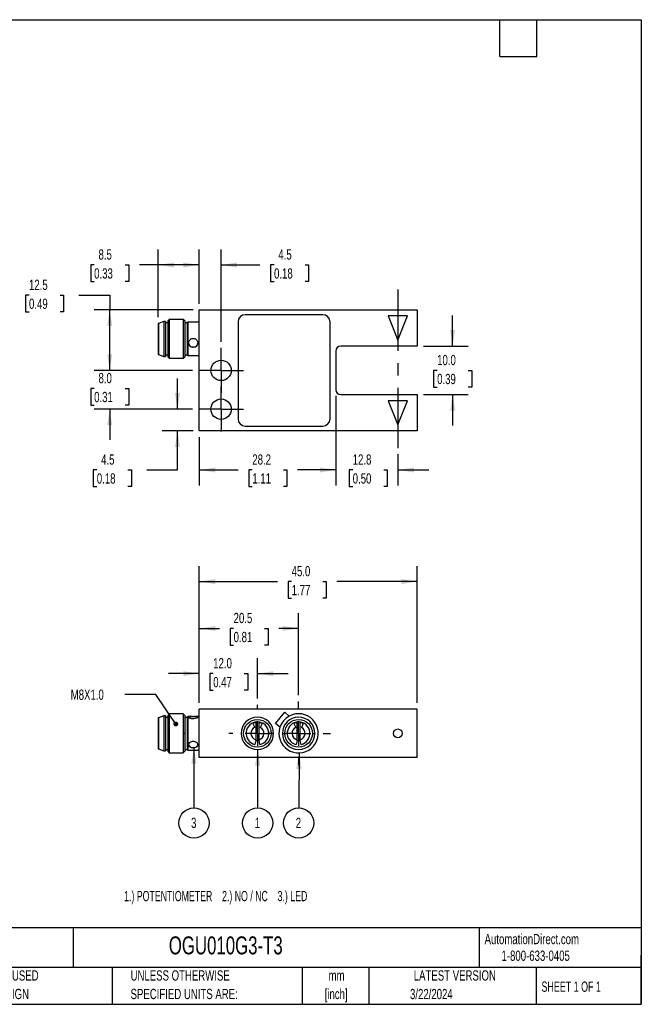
# Model space of a CAD drawing. Header units: millimetres. Extents: x 6 to 273, y 6 to 210.
# Tile 2 of 2: x 145 to 273, y 6 to 210. Entities that reach past the tile are written whole.
import ezdxf

# ---------------------------------------------------------------- set-up
doc = ezdxf.new("R2010")
doc.units = ezdxf.units.MM
doc.linetypes.add('CENTERX2', pattern=[20.32, 12.7, -2.54, 2.54, -2.54])
doc.layers.add('CENTER', color=40, linetype='CENTERX2')
doc.layers.add('DIMENSIONS', color=140, linetype='Continuous', lineweight=25)
doc.layers.add('TEXT', color=140, linetype='Continuous', lineweight=25)
doc.styles.add('SLDTEXTSTYLE1', font='TXT', dxfattribs={"width": 0.7})
doc.styles.add('SLDTEXTSTYLE2', font='TXT', dxfattribs={"width": 0.639535})
doc.styles.add('SLDTEXTSTYLE4', font='TXT', dxfattribs={"width": 0.65})
doc.dimstyles.new('SLDDIMSTYLE0', dxfattribs={"dimtxt": 2.158008, "dimasz": 3.302, "dimexe": 0, "dimexo": 0.0625, "dimgap": 0.539502, "dimtad": 0, "dimtih": 1, "dimtoh": 1, "dimrnd": 1e-09, "dimzin": 12, "dimdsep": 46, "dimtxsty": 'SLDTEXTSTYLE1', "dimsah": 1, "dimcen": 0.09, "dimadec": 0, "dimazin": 3, "dimtfac": 1, "dimtmove": 0, "dimatfit": 0, "dimfxl": 0, "dimfrac": 2, "dimtolj": 1, "dimtzin": 12, "dimarcsym": 0})
doc.dimstyles.new('SLDDIMSTYLE1', dxfattribs={"dimtxt": 2.158008, "dimasz": 3.302, "dimexe": 0, "dimexo": 0.0625, "dimgap": 0.539502, "dimtad": 0, "dimtih": 1, "dimtoh": 1, "dimrnd": 1e-09, "dimzin": 12, "dimdsep": 46, "dimtxsty": 'SLDTEXTSTYLE1', "dimsah": 1, "dimcen": 0.09, "dimadec": 0, "dimazin": 3, "dimtfac": 1, "dimtofl": 0, "dimtmove": 0, "dimatfit": 3, "dimfxl": 0, "dimfrac": 2, "dimtolj": 1, "dimtzin": 12, "dimarcsym": 0})
doc.dimstyles.new('SLDDIMSTYLE2', dxfattribs={"dimtxt": 2.158008, "dimasz": 3.302, "dimexe": 0, "dimexo": 0.0625, "dimgap": 0.539502, "dimtad": 0, "dimtih": 1, "dimtoh": 1, "dimrnd": 1e-09, "dimzin": 4, "dimdsep": 46, "dimtxsty": 'SLDTEXTSTYLE1', "dimsah": 1, "dimcen": 0.09, "dimadec": 0, "dimazin": 1, "dimtfac": 1, "dimtmove": 0, "dimatfit": 0, "dimfxl": 0, "dimfrac": 2, "dimtolj": 1, "dimtzin": 12, "dimarcsym": 0})
doc.dimstyles.new('SLDDIMSTYLE3', dxfattribs={"dimtxt": 2.158008, "dimasz": 3.302, "dimexe": 0, "dimexo": 0.0625, "dimgap": 0.539502, "dimtad": 0, "dimtih": 1, "dimtoh": 1, "dimrnd": 1e-09, "dimzin": 4, "dimdsep": 46, "dimtxsty": 'SLDTEXTSTYLE1', "dimsah": 1, "dimcen": 0.09, "dimadec": 0, "dimazin": 1, "dimtfac": 1, "dimtofl": 0, "dimtmove": 0, "dimatfit": 3, "dimfxl": 0, "dimfrac": 2, "dimtolj": 1, "dimtzin": 12, "dimarcsym": 0})
doc.dimstyles.new('SLDDIMSTYLE4', dxfattribs={"dimtxt": 0.18, "dimasz": 1.016, "dimexe": 0, "dimexo": 0.0625, "dimgap": 0, "dimtad": 0, "dimtih": 1, "dimtoh": 1, "dimdec": 0, "dimrnd": 1e-09, "dimzin": 0, "dimdsep": 46, "dimtxsty": 'Standard', "dimblk1": 'DOT', "dimblk2": 'DOT', "dimsah": 1, "dimcen": 0.09, "dimadec": 0, "dimazin": 0, "dimtfac": 1.016, "dimtdec": 0, "dimtofl": 0, "dimtmove": 0, "dimatfit": 3, "dimldrblk": 'DOT', "dimfxl": 0, "dimfrac": 2, "dimtolj": 1, "dimtzin": 0, "dimarcsym": 0})
doc.dimstyles.new('SLDDIMSTYLE5', dxfattribs={"dimtxt": 0.18, "dimasz": 3.302, "dimexe": 0, "dimexo": 0.0625, "dimgap": 0, "dimtad": 0, "dimtih": 1, "dimtoh": 1, "dimdec": 0, "dimrnd": 1e-09, "dimzin": 0, "dimdsep": 46, "dimtxsty": 'Standard', "dimsah": 1, "dimcen": 0.09, "dimadec": 0, "dimazin": 0, "dimtfac": 3.302, "dimtdec": 0, "dimtofl": 0, "dimtmove": 0, "dimatfit": 3, "dimfxl": 0, "dimfrac": 2, "dimtolj": 1, "dimtzin": 0, "dimarcsym": 0})

# ---------------------------------------------------------------- blocks, each defined once
blk = doc.blocks.new('_D')
at = {"layer": 'DIMENSIONS'}
for p, q in [((210, 131.9), (210, 113.45)), ((222.8, 119.86), (222.8, 113.45)), ((210, 116.63), (203.65, 116.63)), ((213.47, 116.63), (212.75, 116.63)), ((212.75, 116.63), (212.75, 113.2)), ((219.89, 116.63), (220.61, 116.63)), ((220.61, 116.63), (220.61, 113.2)), ((222.8, 116.63), (229.15, 116.63)), ((212.75, 113.2), (213.47, 113.2)), ((220.61, 113.2), (219.89, 113.2))]:
    blk.add_line(p, q, dxfattribs=at)
for points in [[(210, 116.63), (206.7, 117.14), (206.7, 116.12)], [(222.8, 116.63), (226.1, 116.12), (226.1, 117.14)]]:
    blk.add_solid(points, dxfattribs=at)
at = {"layer": 'DIMENSIONS', "char_height": 2.117, "attachment_point": 1, "style": 'SLDTEXTSTYLE1'}
for s, insert in [('12.8', (213.47, 119.84)), ('0.50', (213.47, 115.93))]:
    blk.add_mtext(s, dxfattribs=dict(at, insert=insert))
blk = doc.blocks.new('_D_1')
at = {"layer": 'DIMENSIONS'}
for p, q in [((173.3, 148.14), (173.3, 162.11)), ((181.8, 150.94), (181.8, 162.11)), ((160.09, 158.94), (159.37, 158.94)), ((159.37, 158.94), (159.37, 155.51)), ((166.5, 158.94), (167.23, 158.94)), ((167.23, 158.94), (167.23, 155.51)), ((173.3, 158.94), (169.43, 158.94)), ((181.8, 158.94), (173.3, 158.94)), ((159.37, 155.51), (160.09, 155.51)), ((167.23, 155.51), (166.5, 155.51))]:
    blk.add_line(p, q, dxfattribs=at)
for points in [[(173.3, 158.94), (176.6, 158.43), (176.6, 159.44)], [(181.8, 158.94), (178.5, 159.44), (178.5, 158.43)]]:
    blk.add_solid(points, dxfattribs=at)
at = {"layer": 'DIMENSIONS', "char_height": 2.117, "attachment_point": 1, "style": 'SLDTEXTSTYLE1'}
for s, insert in [('8.5', (160.99, 162.15)), ('0.33', (160.09, 158.24))]:
    blk.add_mtext(s, dxfattribs=dict(at, insert=insert))
blk = doc.blocks.new('_D_2')
at = {"layer": 'DIMENSIONS'}
for p, q in [((181.8, 150.94), (181.8, 162.11)), ((186.3, 143.08), (186.3, 162.11)), ((181.8, 158.94), (175.45, 158.94)), ((186.3, 158.94), (194.3, 158.94)), ((197.23, 158.94), (196.5, 158.94)), ((196.5, 158.94), (196.5, 155.51)), ((203.64, 158.94), (204.36, 158.94)), ((204.36, 158.94), (204.36, 155.51)), ((196.5, 155.51), (197.23, 155.51)), ((204.36, 155.51), (203.64, 155.51))]:
    blk.add_line(p, q, dxfattribs=at)
for points in [[(181.8, 158.94), (178.5, 159.44), (178.5, 158.43)], [(186.3, 158.94), (189.6, 158.43), (189.6, 159.44)]]:
    blk.add_solid(points, dxfattribs=at)
at = {"layer": 'DIMENSIONS', "char_height": 2.117, "attachment_point": 1, "style": 'SLDTEXTSTYLE1'}
for s, insert in [('4.5', (198.12, 162.15)), ('0.18', (197.23, 158.24))]:
    blk.add_mtext(s, dxfattribs=dict(at, insert=insert))
blk = doc.blocks.new('_D_3')
at = {"layer": 'DIMENSIONS'}
for p, q in [((163.3, 137.17), (163.3, 143.52)), ((180.39, 137.17), (160.12, 137.17)), ((160.09, 133.44), (159.37, 133.44)), ((159.37, 133.44), (159.37, 130.01)), ((166.5, 133.44), (167.23, 133.44)), ((167.23, 133.44), (167.23, 130.01)), ((159.37, 130.01), (160.09, 130.01)), ((180.39, 129.17), (160.12, 129.17)), ((163.3, 129.17), (163.3, 122.82)), ((167.23, 130.01), (166.5, 130.01))]:
    blk.add_line(p, q, dxfattribs=at)
for points in [[(163.3, 137.17), (163.81, 140.48), (162.79, 140.48)], [(163.3, 129.17), (162.79, 125.87), (163.81, 125.87)]]:
    blk.add_solid(points, dxfattribs=at)
at = {"layer": 'DIMENSIONS', "char_height": 2.117, "attachment_point": 1, "style": 'SLDTEXTSTYLE1'}
for s, insert in [('8.0', (160.99, 136.65)), ('0.31', (160.09, 132.74))]:
    blk.add_mtext(s, dxfattribs=dict(at, insert=insert))
blk = doc.blocks.new('_D_4')
at = {"layer": 'DIMENSIONS'}
for p, q in [((177.29, 129.17), (177.29, 135.52)), ((180.39, 129.17), (174.11, 129.17)), ((180.53, 124.67), (174.11, 124.67)), ((177.29, 116.63), (177.29, 124.67)), ((160.64, 116.63), (159.91, 116.63)), ((159.91, 116.63), (159.91, 113.2)), ((167.05, 116.63), (167.77, 116.63)), ((167.77, 116.63), (167.77, 113.2)), ((170.94, 116.63), (177.29, 116.63)), ((159.91, 113.2), (160.64, 113.2)), ((167.77, 113.2), (167.05, 113.2))]:
    blk.add_line(p, q, dxfattribs=at)
for points in [[(177.29, 129.17), (177.8, 132.48), (176.78, 132.48)], [(177.29, 124.67), (176.78, 121.37), (177.8, 121.37)]]:
    blk.add_solid(points, dxfattribs=at)
at = {"layer": 'DIMENSIONS', "char_height": 2.117, "attachment_point": 1, "style": 'SLDTEXTSTYLE1'}
for s, insert in [('4.5', (161.53, 119.84)), ('0.18', (160.64, 115.93))]:
    blk.add_mtext(s, dxfattribs=dict(at, insert=insert))
blk = doc.blocks.new('_D_5')
at = {"layer": 'DIMENSIONS'}
for p, q in [((210, 131.9), (210, 113.45)), ((181.8, 123.4), (181.8, 113.45)), ((181.8, 116.63), (189.82, 116.63)), ((192.74, 116.63), (192.01, 116.63)), ((192.01, 116.63), (192.01, 113.2)), ((199.15, 116.63), (199.88, 116.63)), ((199.88, 116.63), (199.88, 113.2)), ((210, 116.63), (202.08, 116.63)), ((192.01, 113.2), (192.74, 113.2)), ((199.88, 113.2), (199.15, 113.2))]:
    blk.add_line(p, q, dxfattribs=at)
for points in [[(181.8, 116.63), (185.1, 116.12), (185.1, 117.14)], [(210, 116.63), (206.7, 117.14), (206.7, 116.12)]]:
    blk.add_solid(points, dxfattribs=at)
at = {"layer": 'DIMENSIONS', "char_height": 2.117, "attachment_point": 1, "style": 'SLDTEXTSTYLE1'}
for s, insert in [('28.2', (192.74, 119.84)), ('1.11', (192.74, 115.93))]:
    blk.add_mtext(s, dxfattribs=dict(at, insert=insert))
blk = doc.blocks.new('_D_6')
at = {"layer": 'DIMENSIONS'}
for p, q in [((146.64, 152.68), (145.92, 152.68)), ((145.92, 152.68), (145.92, 149.25)), ((153.06, 152.68), (153.78, 152.68)), ((153.78, 152.68), (153.78, 149.25)), ((156.95, 152.68), (163.3, 152.68)), ((163.3, 152.68), (163.3, 149.67)), ((145.92, 149.25), (146.64, 149.25)), ((153.78, 149.25), (153.06, 149.25)), ((180.53, 149.67), (160.12, 149.67)), ((163.3, 137.17), (163.3, 149.67)), ((180.39, 137.17), (160.12, 137.17))]:
    blk.add_line(p, q, dxfattribs=at)
for points in [[(163.3, 149.67), (162.79, 146.37), (163.81, 146.37)], [(163.3, 137.17), (163.81, 140.48), (162.79, 140.48)]]:
    blk.add_solid(points, dxfattribs=at)
at = {"layer": 'DIMENSIONS', "char_height": 2.117, "attachment_point": 1, "style": 'SLDTEXTSTYLE1'}
for s, insert in [('12.5', (146.64, 155.89)), ('0.49', (146.64, 151.98))]:
    blk.add_mtext(s, dxfattribs=dict(at, insert=insert))
blk = doc.blocks.new('_D_7')
at = {"layer": 'DIMENSIONS'}
for p, q in [((234.1, 142.17), (234.1, 148.52)), ((228.07, 142.17), (237.28, 142.17)), ((230.9, 137.16), (230.17, 137.16)), ((230.17, 137.16), (230.17, 133.73)), ((237.31, 137.16), (238.03, 137.16)), ((238.03, 137.16), (238.03, 133.73)), ((228.07, 132.17), (237.28, 132.17)), ((230.17, 133.73), (230.9, 133.73)), ((234.1, 132.17), (234.1, 125.82)), ((238.03, 133.73), (237.31, 133.73))]:
    blk.add_line(p, q, dxfattribs=at)
for points in [[(234.1, 142.17), (234.61, 145.48), (233.6, 145.48)], [(234.1, 132.17), (233.6, 128.87), (234.61, 128.87)]]:
    blk.add_solid(points, dxfattribs=at)
at = {"layer": 'DIMENSIONS', "char_height": 2.117, "attachment_point": 1, "style": 'SLDTEXTSTYLE1'}
for s, insert in [('10.0', (230.9, 140.37)), ('0.39', (230.9, 136.46))]:
    blk.add_mtext(s, dxfattribs=dict(at, insert=insert))
blk = doc.blocks.new('SW_CENTERMARKSYMBOL_0')
at = {"layer": 'CENTER', "color": 0}
for p, q in [((0, 2.54), (0, 4.64)), ((0, 0), (0, 2.54)), ((-2.54, 0), (-4.64, 0)), ((0, 0), (-2.54, 0)), ((0, 0), (0, -2.54)), ((0, 0), (2.54, 0)), ((2.54, 0), (4.64, 0)), ((0, -2.54), (0, -4.64))]:
    blk.add_line(p, q, dxfattribs=at)
blk = doc.blocks.new('SW_CENTERMARKSYMBOL_1')
at = {"layer": 'CENTER', "color": 0}
for p, q in [((0, 2.54), (0, 4.64)), ((0, 0), (0, 2.54)), ((-2.54, 0), (-4.64, 0)), ((0, 0), (-2.54, 0)), ((0, 0), (0, -2.54)), ((0, 0), (2.54, 0)), ((2.54, 0), (4.64, 0)), ((0, -2.54), (0, -4.64))]:
    blk.add_line(p, q, dxfattribs=at)
blk = doc.blocks.new('_D_8')
at = {"layer": 'DIMENSIONS'}
for p, q in [((181.8, 68.54), (181.8, 77.77)), ((193.8, 69.43), (193.8, 77.77)), ((181.8, 74.6), (175.45, 74.6)), ((184.67, 74.6), (183.94, 74.6)), ((183.94, 74.6), (183.94, 71.17)), ((191.08, 74.6), (191.8, 74.6)), ((191.8, 74.6), (191.8, 71.17)), ((193.8, 74.6), (200.15, 74.6)), ((183.94, 71.17), (184.67, 71.17)), ((191.8, 71.17), (191.08, 71.17))]:
    blk.add_line(p, q, dxfattribs=at)
for points in [[(181.8, 74.6), (178.5, 75.1), (178.5, 74.09)], [(193.8, 74.6), (197.1, 74.09), (197.1, 75.1)]]:
    blk.add_solid(points, dxfattribs=at)
at = {"layer": 'DIMENSIONS', "char_height": 2.117, "attachment_point": 1, "style": 'SLDTEXTSTYLE1'}
for s, insert in [('12.0', (184.67, 77.81)), ('0.47', (184.67, 73.9))]:
    blk.add_mtext(s, dxfattribs=dict(at, insert=insert))
blk = doc.blocks.new('_D_9')
at = {"layer": 'DIMENSIONS'}
for p, q in [((181.8, 68.54), (181.8, 87.09)), ((202.3, 70.13), (202.3, 87.09)), ((181.8, 83.91), (185.95, 83.91)), ((188.88, 83.91), (188.15, 83.91)), ((188.15, 83.91), (188.15, 80.48)), ((195.29, 83.91), (196.02, 83.91)), ((196.02, 83.91), (196.02, 80.48)), ((202.3, 83.91), (198.21, 83.91)), ((188.15, 80.48), (188.88, 80.48)), ((196.02, 80.48), (195.29, 80.48))]:
    blk.add_line(p, q, dxfattribs=at)
for points in [[(181.8, 83.91), (185.1, 83.41), (185.1, 84.42)], [(202.3, 83.91), (199, 84.42), (199, 83.41)]]:
    blk.add_solid(points, dxfattribs=at)
at = {"layer": 'DIMENSIONS', "char_height": 2.117, "attachment_point": 1, "style": 'SLDTEXTSTYLE1'}
for s, insert in [('20.5', (188.88, 87.13)), ('0.81', (188.88, 83.21))]:
    blk.add_mtext(s, dxfattribs=dict(at, insert=insert))
blk = doc.blocks.new('_D_10')
at = {"layer": 'DIMENSIONS'}
for p, q in [((181.8, 68.54), (181.8, 96.76)), ((226.8, 68.54), (226.8, 96.76)), ((181.8, 93.59), (197.94, 93.59)), ((200.86, 93.59), (200.14, 93.59)), ((200.14, 93.59), (200.14, 90.16)), ((207.27, 93.59), (208, 93.59)), ((208, 93.59), (208, 90.16)), ((226.8, 93.59), (210.2, 93.59)), ((200.14, 90.16), (200.86, 90.16)), ((208, 90.16), (207.27, 90.16))]:
    blk.add_line(p, q, dxfattribs=at)
for points in [[(181.8, 93.59), (185.1, 93.08), (185.1, 94.1)], [(226.8, 93.59), (223.5, 94.1), (223.5, 93.08)]]:
    blk.add_solid(points, dxfattribs=at)
at = {"layer": 'DIMENSIONS', "char_height": 2.117, "attachment_point": 1, "style": 'SLDTEXTSTYLE1'}
for s, insert in [('45.0', (200.86, 96.8)), ('1.77', (200.86, 92.89))]:
    blk.add_mtext(s, dxfattribs=dict(at, insert=insert))
blk = doc.blocks.new('_Dot')
at = {"color": 0, "linetype": 'ByBlock', "lineweight": -2}
blk.add_line((-0.5, 0), (-1, 0), dxfattribs=at)
at = {"color": 0, "linetype": 'ByBlock', "const_width": 0.5}
blk.add_lwpolyline([(-0.25, 0, 1), (0.25, 0, 1)], format="xyb", close=True, dxfattribs=at)
blk = doc.blocks.new('SW_NOTE_0_10')
at = {"layer": 'DIMENSIONS', "color": 0}
blk.add_circle((0, -3.12), 3.12, dxfattribs=at)
at = {"layer": 'DIMENSIONS', "color": 0, "insert": (-0.04, -2.03), "char_height": 2.12, "attachment_point": 2, "style": 'SLDTEXTSTYLE1'}
blk.add_mtext('3', dxfattribs=at)
blk = doc.blocks.new('SW_NOTE_0_11')
at = {"layer": 'DIMENSIONS', "color": 0}
blk.add_circle((0, -3.12), 3.12, dxfattribs=at)
at = {"layer": 'DIMENSIONS', "color": 0, "insert": (-0.04, -2.03), "char_height": 2.12, "attachment_point": 2, "style": 'SLDTEXTSTYLE1'}
blk.add_mtext('1', dxfattribs=at)
blk = doc.blocks.new('SW_NOTE_0_12')
at = {"layer": 'DIMENSIONS', "color": 0}
blk.add_circle((-0.02, -3.12), 3.12, dxfattribs=at)
at = {"layer": 'DIMENSIONS', "color": 0, "insert": (-0.06, -2.03), "char_height": 2.12, "attachment_point": 2, "style": 'SLDTEXTSTYLE1'}
blk.add_mtext('2', dxfattribs=at)
blk = doc.blocks.new('SW_CENTERMARKSYMBOL_2')
at = {"layer": 'CENTER', "color": 0}
for p, q in [((0, 5.08), (0, 5.89)), ((0, 0), (0, 2.54)), ((-5.08, 0), (-5.89, 0)), ((0, 0), (-2.54, 0)), ((0, 0), (0, -2.54)), ((0, 0), (2.54, 0)), ((5.08, 0), (5.89, 0)), ((0, -5.08), (0, -5.89))]:
    blk.add_line(p, q, dxfattribs=at)
blk = doc.blocks.new('SW_CENTERMARKSYMBOL_3')
at = {"layer": 'CENTER', "color": 0}
for p, q in [((0, 5.08), (0, 6.59)), ((0, 0), (0, 2.54)), ((-5.08, 0), (-6.59, 0)), ((0, 0), (-2.54, 0)), ((0, 0), (0, -2.54)), ((0, 0), (2.54, 0)), ((5.08, 0), (6.59, 0)), ((0, -5.08), (0, -6.59))]:
    blk.add_line(p, q, dxfattribs=at)

msp = doc.modelspace()

# ---------------------------------------------------------------- linework, layer by layer
for p, q in [((181.797, 124.674), (181.797, 149.674)), ((181.797, 149.674), (226.797, 149.674)), ((207.297, 148.674), (191.297, 148.674)), ((220.797, 148.424), (222.797, 143.424)), ((224.797, 148.424), (220.797, 148.424)), ((222.797, 143.424), (224.797, 148.424)), ((226.797, 149.674), (226.797, 142.174)), ((173.397, 146.874), (173.297, 146.874)), ((173.297, 146.874), (173.297, 140.474)), ((174.497, 147.274), (173.397, 146.874)), ((173.397, 146.874), (173.397, 140.474)), ((174.797, 147.274), (174.497, 147.274)), ((174.497, 147.274), (174.497, 140.074)), ((174.797, 147.274), (174.797, 140.074)), ((175.297, 146.974), (174.797, 146.974)), ((175.597, 147.674), (175.297, 147.374)), ((175.297, 147.374), (175.297, 139.974)), ((178.497, 147.674), (175.597, 147.674)), ((175.597, 147.674), (175.597, 139.674)), ((178.797, 147.374), (178.497, 147.674)), ((178.497, 147.674), (178.497, 139.674)), ((178.797, 147.374), (178.797, 139.974)), ((179.297, 146.974), (178.797, 146.974)), ((179.397, 147.124), (179.297, 147.024)), ((179.297, 147.024), (179.297, 140.324)), ((181.697, 147.124), (179.397, 147.124)), ((179.397, 147.124), (179.397, 140.224)), ((181.797, 147.024), (181.697, 147.124)), ((181.697, 147.124), (181.697, 140.224)), ((189.797, 147.174), (189.797, 127.174)), ((208.797, 127.174), (208.797, 147.174)), ((180.398, 143.773), (180.697, 143.773)), ((173.297, 140.474), (173.397, 140.474)), ((173.297, 140.474), (173.297, 140.474)), ((173.397, 140.474), (174.497, 140.074)), ((173.397, 140.474), (173.397, 140.474)), ((174.797, 140.374), (175.297, 140.374)), ((178.797, 140.374), (179.297, 140.374)), ((179.297, 140.324), (179.397, 140.224)), ((179.397, 140.224), (179.297, 140.324)), ((179.297, 140.324), (179.297, 140.324)), ((179.397, 140.224), (181.697, 140.224)), ((179.397, 140.224), (179.397, 140.224)), ((180.697, 141.954), (180.398, 141.954)), ((181.697, 140.224), (181.797, 140.324)), ((181.697, 140.224), (181.797, 140.324)), ((181.697, 140.224), (181.697, 140.224)), ((209.997, 141.174), (209.997, 133.174)), ((226.797, 142.174), (210.997, 142.174)), ((174.497, 140.074), (174.797, 140.074)), ((174.497, 140.074), (174.497, 140.074)), ((174.797, 140.074), (174.797, 140.074)), ((175.297, 139.974), (175.597, 139.674)), ((175.597, 139.674), (175.297, 139.974)), ((175.297, 139.974), (175.297, 139.974)), ((175.597, 139.674), (178.497, 139.674)), ((175.597, 139.674), (175.597, 139.674)), ((178.497, 139.674), (178.797, 139.974)), ((178.497, 139.674), (178.797, 139.974)), ((178.497, 139.674), (178.497, 139.674)), ((178.797, 139.974), (178.797, 139.974)), ((210.997, 132.174), (226.797, 132.174)), ((226.797, 132.174), (226.797, 124.674)), ((220.797, 130.924), (222.797, 125.924)), ((224.797, 130.924), (220.797, 130.924)), ((222.797, 125.924), (224.797, 130.924)), ((226.797, 124.674), (181.797, 124.674)), ((191.297, 125.674), (207.297, 125.674)), ((181.797, 57.267), (181.797, 67.267)), ((226.797, 67.267), (181.797, 67.267)), ((226.797, 57.267), (226.797, 67.267)), ((173.397, 65.467), (173.297, 65.467)), ((173.297, 65.467), (173.297, 62.316)), ((174.497, 65.867), (173.397, 65.467)), ((173.397, 65.467), (173.397, 62.316)), ((174.797, 65.867), (174.497, 65.867)), ((174.497, 65.867), (174.497, 62.322)), ((174.797, 65.867), (174.797, 62.322)), ((175.297, 65.567), (174.797, 65.567)), ((175.597, 66.267), (175.297, 65.967)), ((175.297, 65.967), (175.297, 62.323)), ((178.497, 66.267), (175.597, 66.267)), ((175.597, 66.267), (175.597, 62.328)), ((178.797, 65.967), (178.497, 66.267)), ((178.497, 66.267), (178.497, 62.328)), ((178.797, 65.967), (178.797, 62.323)), ((179.297, 65.567), (178.797, 65.567)), ((179.397, 65.717), (179.297, 65.617)), ((179.297, 65.617), (179.297, 62.318)), ((180.137, 65.717), (179.397, 65.717)), ((179.397, 65.717), (179.397, 62.319)), ((180.398, 65.715), (180.697, 65.715)), ((180.697, 65.257), (180.398, 65.257)), ((181.697, 65.717), (180.982, 65.717)), ((181.797, 65.617), (181.697, 65.717)), ((181.697, 65.717), (181.697, 62.319)), ((197.503, 64.332), (199.431, 66.63)), ((199.431, 66.63), (200.38, 65.834)), ((192.846, 64.306), (193.227, 63.49)), ((193.447, 64.489), (193.447, 60.963)), ((194.147, 60.963), (194.147, 64.489)), ((194.748, 64.306), (194.368, 63.49)), ((198.451, 63.536), (197.503, 64.332)), ((201.346, 64.306), (201.727, 63.49)), ((201.947, 64.489), (201.947, 60.963)), ((202.647, 60.963), (202.647, 64.489)), ((203.248, 64.306), (202.868, 63.49)), ((173.297, 62.316), (173.297, 59.067)), ((173.397, 62.316), (173.397, 59.067)), ((174.497, 62.322), (174.497, 58.667)), ((174.797, 62.322), (174.797, 58.667)), ((175.597, 62.328), (175.297, 62.323)), ((175.297, 62.323), (175.297, 58.567)), ((175.597, 62.328), (175.597, 58.267)), ((178.497, 62.328), (178.497, 58.267)), ((178.497, 62.328), (178.797, 62.323)), ((178.797, 62.323), (178.797, 58.567)), ((179.397, 62.319), (179.297, 62.318)), ((179.297, 62.318), (179.297, 58.917)), ((179.397, 62.319), (179.397, 58.817)), ((181.697, 62.319), (181.697, 58.817)), ((181.697, 62.319), (181.797, 62.318)), ((196.647, 62.267), (197.147, 62.267)), ((205.147, 62.267), (205.647, 62.267)), ((173.297, 59.067), (173.397, 59.067)), ((173.397, 59.067), (174.497, 58.667)), ((174.797, 58.967), (175.297, 58.967)), ((178.797, 58.967), (179.297, 58.967)), ((180.398, 60.629), (180.697, 60.629)), ((180.697, 59.282), (180.398, 59.282)), ((193.473, 60.802), (193.289, 59.972)), ((194.306, 59.972), (194.122, 60.802)), ((201.973, 60.802), (201.789, 59.972)), ((202.806, 59.972), (202.622, 60.802)), ((174.497, 58.667), (174.797, 58.667)), ((175.297, 58.567), (175.597, 58.267)), ((175.597, 58.267), (178.497, 58.267)), ((178.497, 58.267), (178.797, 58.567)), ((179.297, 58.917), (179.397, 58.817)), ((179.397, 58.817), (181.697, 58.817)), ((181.697, 58.817), (181.797, 58.917)), ((226.797, 57.267), (181.797, 57.267))]:
    msp.add_line(p, q)
at = {"flags": 128}
msp.add_lwpolyline([(180.697, 59.282), (180.896, 59.321), (181.078, 59.39), (181.235, 59.485), (181.36, 59.603), (181.447, 59.737), (181.492, 59.881), (181.497, 59.955)], dxfattribs=at)
for centre, radius in [((186.297, 137.174), 2.1), ((186.297, 129.174), 2.1), ((222.797, 62.267), 0.9)]:
    msp.add_circle(centre, radius)
for centre, radius, start, end in [((191.297, 147.174), 1.5, 90, 180), ((207.297, 147.174), 1.5, 0, 90), ((180.529, 142.876), 0.932, 180.77246, 261.90393), ((180.57, 142.872), 0.927, 277.86706, 359.45655), ((210.997, 141.174), 1, 90, 180), ((210.997, 133.174), 1, 180, 270), ((191.297, 127.174), 1.5, 180, 270), ((207.297, 127.174), 1.5, 270, 0), ((180.305, 64.306), 1.413, 86.22404, 118.50416), ((180.794, 64.341), 1.377, 60.64707, 94.05986), ((193.797, 62.267), 3.35, 0, 180), ((202.297, 62.267), 4.05, 180, 118.26154), ((202.297, 62.267), 4.05, 118.42862, 161.57138), ((202.297, 62.267), 3.35, 0, 180), ((193.797, 62.267), 2.35, 282.5, 257.5), ((193.797, 62.267), 1.35, 115, 254.97389), ((193.797, 62.267), 2.25, 98.94902, 115), ((193.797, 62.267), 2.25, 65, 81.05098), ((193.797, 62.267), 1.35, 285.02611, 65), ((202.297, 62.267), 4.05, 161.73846, 180), ((202.297, 62.267), 2.35, 282.5, 257.5), ((202.297, 62.267), 1.35, 115, 254.97389), ((202.297, 62.267), 2.25, 98.94902, 115), ((202.297, 62.267), 2.25, 65, 81.05098), ((202.297, 62.267), 1.35, 285.02611, 65), ((193.797, 62.267), 3.35, 180, 0), ((202.297, 62.267), 3.35, 180, 0), ((180.397, 60.093), 0.812, 189.79911, 270.04409), ((193.797, 62.267), 1.5, 257.5, 282.5), ((202.297, 62.267), 1.5, 257.5, 282.5)]:
    msp.add_arc(centre, radius, start, end)
for points, knots in [([(180.398, 141.954), (180.286, 141.97), (180.18, 142.003), (179.984, 142.103), (179.898, 142.168), (179.752, 142.325), (179.695, 142.416), (179.617, 142.615), (179.597, 142.722), (179.597, 143.049), (179.681, 143.272), (179.969, 143.615), (180.174, 143.736), (180.398, 143.773)], [0, 0, 0, 0, 0.125, 0.125, 0.25, 0.25, 0.375, 0.375, 0.5, 0.5, 0.75, 0.75, 1, 1, 1, 1]), ([(180.697, 143.773), (180.809, 143.755), (180.915, 143.716), (181.11, 143.603), (181.197, 143.53), (181.342, 143.358), (181.399, 143.26), (181.477, 143.051), (181.497, 142.941), (181.497, 142.614), (181.414, 142.404), (181.126, 142.091), (180.921, 141.986), (180.697, 141.954)], [0, 0, 0, 0, 0.125, 0.125, 0.25, 0.25, 0.375, 0.375, 0.5, 0.5, 0.75, 0.75, 1, 1, 1, 1]), ([(180.398, 65.257), (180.286, 65.267), (180.18, 65.286), (179.984, 65.339), (179.898, 65.372), (179.752, 65.444), (179.695, 65.481), (179.617, 65.552), (179.597, 65.585), (179.597, 65.667), (179.681, 65.698), (179.969, 65.72), (180.174, 65.716), (180.398, 65.715)], [0, 0, 0, 0, 0.125, 0.125, 0.25, 0.25, 0.375, 0.375, 0.5, 0.5, 0.75, 0.75, 1, 1, 1, 1]), ([(180.697, 65.715), (180.809, 65.716), (180.915, 65.717), (181.11, 65.716), (181.197, 65.715), (181.342, 65.703), (181.399, 65.693), (181.477, 65.662), (181.497, 65.64), (181.497, 65.558), (181.414, 65.479), (181.126, 65.337), (180.921, 65.276), (180.697, 65.257)], [0, 0, 0, 0, 0.125, 0.125, 0.25, 0.25, 0.375, 0.375, 0.5, 0.5, 0.75, 0.75, 1, 1, 1, 1]), ([(190.947, 62.267), (190.947, 63.84), (192.224, 65.117), (195.37, 65.117), (196.647, 63.84), (196.647, 62.267)], [0, 0, 0, 0, 0.5, 0.5, 1, 1, 1, 1]), ([(199.447, 62.267), (199.447, 63.84), (200.724, 65.117), (203.87, 65.117), (205.147, 63.84), (205.147, 62.267)], [0, 0, 0, 0, 0.5, 0.5, 1, 1, 1, 1]), ([(196.647, 62.267), (196.647, 60.694), (195.37, 59.417), (192.224, 59.417), (190.947, 60.694), (190.947, 62.267)], [0, 0, 0, 0, 0.5, 0.5, 1, 1, 1, 1]), ([(205.147, 62.267), (205.147, 60.694), (203.87, 59.417), (200.724, 59.417), (199.447, 60.694), (199.447, 62.267)], [0, 0, 0, 0, 0.5, 0.5, 1, 1, 1, 1]), ([(180.398, 59.282), (180.286, 59.291), (180.18, 59.31), (179.984, 59.37), (179.898, 59.41), (179.752, 59.511), (179.695, 59.57), (179.617, 59.707), (179.597, 59.784), (179.597, 60.026), (179.681, 60.204), (179.969, 60.489), (180.174, 60.596), (180.398, 60.629)], [0, 0, 0, 0, 0.125, 0.125, 0.25, 0.25, 0.375, 0.375, 0.5, 0.5, 0.75, 0.75, 1, 1, 1, 1]), ([(180.697, 60.629), (180.809, 60.612), (180.915, 60.579), (181.11, 60.481), (181.197, 60.418), (181.342, 60.275), (181.399, 60.195), (181.477, 60.03), (181.497, 59.946), (181.497, 59.704), (181.414, 59.561), (181.126, 59.361), (180.921, 59.3), (180.697, 59.282)], [0, 0, 0, 0, 0.125, 0.125, 0.25, 0.25, 0.375, 0.375, 0.5, 0.5, 0.75, 0.75, 1, 1, 1, 1])]:
    msp.add_open_spline(points, degree=3, knots=knots)
at = {"layer": 'CENTER'}
msp.add_line((222.797, 153.896), (222.797, 121.131), dxfattribs=at)
at = {"layer": 'TEXT'}
for p, q in [((6.35, 209.55), (273.05, 209.55)), ((243.84, 201.93), (243.84, 209.55)), ((251.46, 201.93), (251.46, 209.55)), ((273.05, 209.55), (273.05, 6.35)), ((243.84, 201.93), (251.46, 201.93)), ((273.05, 22.126), (6.35, 22.126)), ((155.759, 22.126), (155.759, 13.97)), ((239.575, 22.126), (239.575, 13.97)), ((273.05, 6.35), (273.05, 16.51)), ((273.05, 13.97), (6.35, 13.97)), ((163.78, 13.97), (163.78, 6.35)), ((203.024, 13.97), (203.024, 6.35)), ((216.812, 13.97), (216.812, 6.35)), ((251.349, 13.97), (251.349, 6.35)), ((6.35, 6.35), (273.05, 6.35))]:
    msp.add_line(p, q, dxfattribs=at)

# ---------------------------------------------------------------- block references
at = {"layer": 'CENTER'}
for name, p in [('SW_CENTERMARKSYMBOL_0', (186.297, 137.174)), ('SW_CENTERMARKSYMBOL_1', (186.297, 129.174)), ('SW_CENTERMARKSYMBOL_2', (193.797, 62.267)), ('SW_CENTERMARKSYMBOL_3', (202.297, 62.267))]:
    msp.add_blockref(name, p, dxfattribs=at)
at = {"layer": 'DIMENSIONS'}
for name, p in [('SW_NOTE_0_10', (180.692, 46.884)), ('SW_NOTE_0_11', (193.838, 46.884)), ('SW_NOTE_0_12', (202.319, 46.884))]:
    msp.add_blockref(name, p, dxfattribs=at)

# ---------------------------------------------------------------- texts
at = {"color": 179, "linetype": 'Continuous', "lineweight": 18, "char_height": 2.11667, "attachment_point": 1, "style": 'SLDTEXTSTYLE1'}
for s, insert in [('AutomationDirect.com', (240.695, 20.877)), ('1-800-633-0405', (244.192, 17.437))]:
    msp.add_mtext(s, dxfattribs=dict(at, insert=insert))
at = {"layer": 'DIMENSIONS', "attachment_point": 1}
for s, insert, char_height, style in [('M8X1.0', (155.249, 71.309), 2.1167, 'SLDTEXTSTYLE1'), ('1.) POTENTIOMETER    2.) NO / NC    3.) LED', (166.278, 29.749), 2.11667, 'SLDTEXTSTYLE2')]:
    msp.add_mtext(s, dxfattribs=dict(at, insert=insert, char_height=char_height, style=style))
at = {"layer": 'TEXT'}
for s, insert, char_height, attachment_point, style in [('OGU010G3-T3', (175.502, 20.364), 3.70417, 1, 'SLDTEXTSTYLE1'), ('METRIC UNITS USED', (128.478, 13.364), 2.11667, 1, 'SLDTEXTSTYLE1'), ('UNLESS OTHERWISE', (167.608, 13.364), 2.11667, 1, 'SLDTEXTSTYLE1'), ('mm', (210.13, 13.361), 2.1167, 2, 'SLDTEXTSTYLE1'), ('LATEST VERSION', (234.552, 13.364), 2.11667, 2, 'SLDTEXTSTYLE1'), ('SHEET 1 OF 1', (252.441, 11.051), 2.11667, 1, 'SLDTEXTSTYLE4'), ('FOR PART DESIGN', (128.478, 9.542), 2.11667, 1, 'SLDTEXTSTYLE1'), ('SPECIFIED UNITS ARE:', (167.608, 9.542), 2.11667, 1, 'SLDTEXTSTYLE1'), ('[inch]', (210.047, 9.539), 2.1167, 2, 'SLDTEXTSTYLE1'), ('3/22/2024', (229.701, 9.528), 2.1167, 2, 'SLDTEXTSTYLE1')]:
    msp.add_mtext(s, dxfattribs=dict(at, insert=insert, char_height=char_height, attachment_point=attachment_point, style=style))

# ---------------------------------------------------------------- dimensions: what is measured, and where the dimension line sits
at = {"layer": 'DIMENSIONS'}
for base, p1, p2, dimstyle, picture, middle in [((173.297, 158.936), (181.797, 149.674), (173.297, 146.874), 'SLDDIMSTYLE1', '_D_1', (163.297, 158.936)), ((186.297, 158.936), (181.797, 149.674), (186.297, 141.814), 'SLDDIMSTYLE0', '_D_2', (200.432, 158.936)), ((209.997, 116.629), (181.797, 124.674), (209.997, 133.174), 'SLDDIMSTYLE1', '_D_5', (195.946, 116.629)), ((222.797, 116.629), (209.997, 133.174), (222.797, 121.131), 'SLDDIMSTYLE0', '_D', (216.681, 116.629)), ((226.797, 93.589), (181.797, 67.267), (226.797, 67.267), 'SLDDIMSTYLE3', '_D_10', (204.066, 93.589)), ((202.297, 83.914), (181.797, 67.267), (202.297, 68.857), 'SLDDIMSTYLE1', '_D_9', (192.084, 83.914)), ((193.797, 74.597), (181.797, 67.267), (193.797, 68.157), 'SLDDIMSTYLE2', '_D_8', (187.873, 74.597))]:
    dim = msp.add_linear_dim(base=base, p1=p1, p2=p2, dimstyle=dimstyle, dxfattribs=at)
    dim.commit()
    dim.dimension.update_dxf_attribs({"geometry": picture, "text_midpoint": middle, "dimtype": 160})
for base, p1, p2, dimstyle, picture, middle in [((163.297, 149.674), (181.657, 137.174), (181.797, 149.674), 'SLDDIMSTYLE1', '_D_6', (163.297, 152.68)), ((234.104, 132.174), (226.797, 142.174), (226.797, 132.174), 'SLDDIMSTYLE2', '_D_7', (234.104, 137.161)), ((163.297, 129.174), (181.657, 137.174), (181.657, 129.174), 'SLDDIMSTYLE2', '_D_3', (163.297, 133.443)), ((177.289, 124.674), (181.657, 129.174), (181.797, 124.674), 'SLDDIMSTYLE0', '_D_4', (177.289, 116.629))]:
    dim = msp.add_linear_dim(base=base, p1=p1, p2=p2, angle=90, dimstyle=dimstyle, dxfattribs=at)
    dim.commit()
    dim.dimension.update_dxf_attribs({"geometry": picture, "text_midpoint": middle, "dimtype": 160})

# ---------------------------------------------------------------- leaders
for points, dimstyle in [([(176.945, 64.196), (172.792, 70.29), (166.442, 70.29)], 'SLDDIMSTYLE4'), ([(180.697, 59.282), (180.692, 46.884)], 'SLDDIMSTYLE5'), ([(193.843, 58.917), (193.838, 46.884)], 'SLDDIMSTYLE5'), ([(202.385, 58.218), (202.319, 46.884)], 'SLDDIMSTYLE5')]:
    msp.add_leader(points, dimstyle=dimstyle, dxfattribs=at)

doc.saveas('drawing.dxf')
